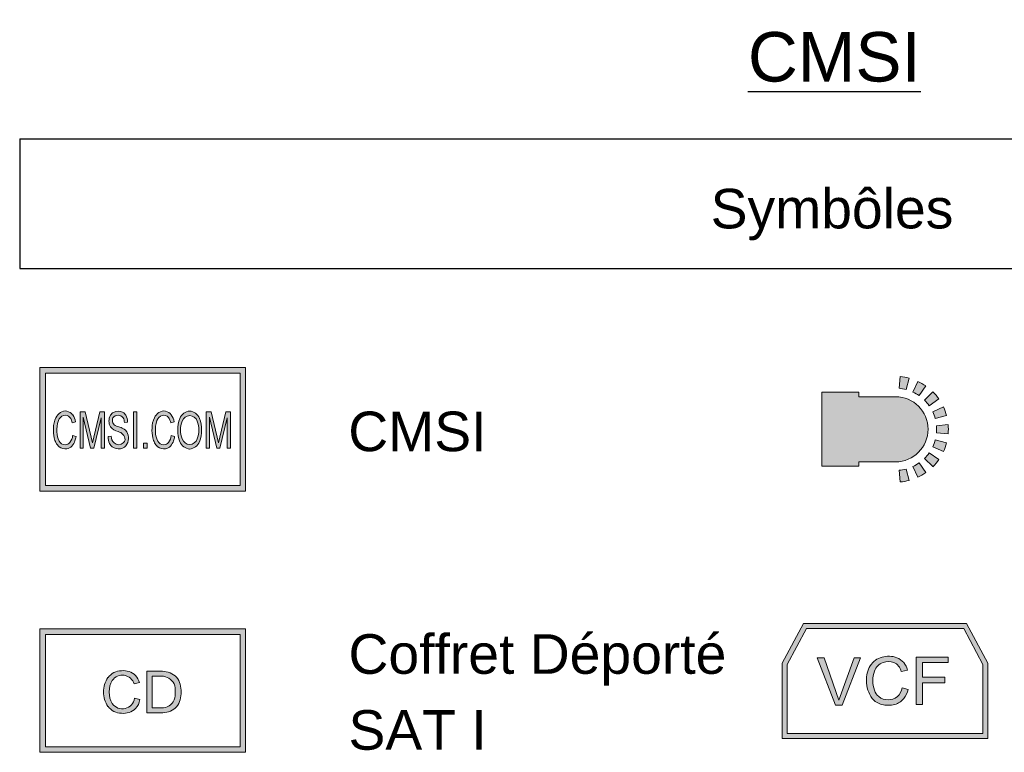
# Model space of a CAD drawing. Header units: millimetres. Extents: x 1909 to 61055, y -36590 to 14615.
# Tile 9 of 42: x 1909 to 4397, y 12764 to 14615. Entities that reach past the tile are written whole.
import ezdxf

# ---------------------------------------------------------------- set-up
doc = ezdxf.new("R2010")
doc.units = ezdxf.units.MM
for name, color, linetype, lineweight in [('A-DETL-GENF', 7, 'Continuous', 18), ('A-DETL-THIN', 7, 'Continuous', 25), ('G-ANNO-TEXT', 7, 'Continuous', 30)]:
    doc.layers.add(name, color=color, linetype=linetype, lineweight=lineweight)
doc.styles.add('@Arial Unicode MS', font='ARIALUNI.TTF', dxfattribs={"height": 100})
doc.styles.add('Arial_B', font='arial.ttf', dxfattribs={"height": 125})

# ---------------------------------------------------------------- blocks, each defined once
blk = doc.blocks.new('CMSI - 1 _ 50-326253-CMSI 1_50')
at = {"layer": 'A-DETL-GENF', "true_color": 0x00d700}
h = blk.add_hatch(color=92, dxfattribs=at)
h.paths.add_polyline_path([(1960.2, 13424.3), (2480.2, 13424.3), (2480.2, 13736.3), (1960.2, 13736.3), (1960.2, 13487)])
h.paths.add_polyline_path([(2466.1, 13438.4), (1974.2, 13438.4), (1974.2, 13722.3), (2466.1, 13722.3)])
h.paths.add_polyline_path([(2338.8, 13530.5), (2345.2, 13531.7), (2351.2, 13534.4), (2356.4, 13538.3), (2360.6, 13543.3), (2363.5, 13549.1), (2367.5, 13563.5), (2369, 13578.4), (2367.5, 13593.4), (2363.5, 13607.8), (2360.6, 13613.6), (2356.4, 13618.6), (2351.2, 13622.5), (2345.2, 13625.2), (2338.8, 13626.4), (2332.4, 13625.2), (2326.5, 13622.5), (2321.3, 13618.6), (2317.1, 13613.6), (2314.1, 13607.8), (2310.1, 13593.4), (2308.7, 13578.4), (2310.1, 13563.5), (2314.3, 13548.6), (2317.1, 13543.3), (2321.3, 13538.3), (2326.5, 13534.4), (2332.4, 13531.7)])
h.paths.add_polyline_path([(2158.2, 13530.7), (2163.7, 13531.1), (2169, 13532.6), (2173.8, 13535.3), (2179.3, 13541.6), (2181.6, 13545.5), (2183.3, 13551.8), (2184, 13557.8), (2183.5, 13563.8), (2182, 13569.7), (2179.3, 13574.8), (2176.7, 13578), (2172.8, 13581.1), (2162.6, 13585.6), (2150.2, 13590.1), (2147.5, 13592.4), (2145.4, 13595.2), (2144.1, 13598.4), (2143.5, 13601.9), (2144.1, 13607.3), (2146.4, 13610.6), (2147.5, 13611.9), (2150.6, 13614.1), (2154.1, 13615.5), (2157.9, 13615.9), (2161.6, 13615.5), (2165.2, 13614.1), (2169.4, 13610.6), (2170.8, 13609.1), (2173, 13603.6), (2173.8, 13597.8), (2182, 13598.7), (2180.8, 13607.6), (2177.4, 13616), (2175.5, 13618.7), (2173.2, 13621.1), (2170.4, 13623), (2164.5, 13625.4), (2158.2, 13626.2), (2151.9, 13625.4), (2146, 13623), (2143.1, 13621.1), (2140.7, 13618.7), (2138.8, 13615.8), (2136.3, 13610.2), (2135, 13604.2), (2135, 13598.1), (2136.3, 13592), (2138.8, 13586.4), (2145.5, 13580.2), (2150.6, 13577.1), (2163.3, 13572.6), (2168.1, 13569.3), (2171.9, 13564.9), (2174.5, 13559.7), (2175.7, 13554), (2173.4, 13548.8), (2173.1, 13548.2), (2171, 13545.9), (2167.6, 13543.4), (2163.6, 13541.9), (2159.4, 13541.4), (2155.2, 13541.9), (2151.3, 13543.4), (2147.9, 13545.9), (2144.7, 13549.5), (2142.4, 13553.7), (2141, 13558.2), (2140.5, 13563), (2132.5, 13562), (2133.6, 13552.9), (2136.6, 13544.3), (2139.4, 13539.7), (2143.1, 13536), (2147.7, 13533.2), (2152.8, 13531.6)])
h.paths.add_polyline_path([(2272.4, 13530.8), (2277.6, 13531.1), (2282.3, 13532.4), (2286.6, 13534.7), (2290.2, 13537.8), (2294.9, 13544.1), (2298, 13551.3), (2300.7, 13561.7), (2292.2, 13564.7), (2291, 13558.4), (2288.7, 13552.4), (2285.3, 13547), (2282.8, 13544.5), (2279.8, 13542.6), (2276.4, 13541.5), (2272.9, 13541.2), (2268.4, 13541.9), (2264.4, 13543.8), (2260.9, 13546.7), (2258.3, 13550.3), (2254, 13561.5), (2252.5, 13573.5), (2252.9, 13588), (2256, 13602.1), (2258.1, 13606.4), (2261.7, 13610.6), (2264.8, 13613.1), (2269.1, 13615.2), (2272.6, 13615.9), (2276.2, 13615.7), (2279.6, 13614.8), (2282.7, 13613), (2285.3, 13610.5), (2289, 13603.8), (2291.3, 13596.5), (2299.6, 13599.5), (2295.8, 13610.6), (2292.3, 13616.8), (2288.3, 13621), (2283.4, 13624.2), (2277.9, 13626.1), (2273.5, 13626.6), (2269.1, 13626.1), (2264.9, 13624.8), (2261.1, 13622.5), (2254.7, 13616.7), (2249.8, 13609.6), (2245.3, 13596.8), (2243.7, 13583.2), (2243.9, 13570.9), (2246.8, 13555.3), (2249.1, 13548.8), (2250.1, 13546.4), (2253.4, 13540.8), (2257.9, 13536), (2262.4, 13533.3), (2267.3, 13531.5)])
h.paths.add_polyline_path([(2023.3, 13530.8), (2028.5, 13531.1), (2033.2, 13532.4), (2037.5, 13534.7), (2041.2, 13537.8), (2045.8, 13544.1), (2049, 13551.3), (2051.6, 13561.7), (2043.1, 13564.7), (2042, 13558.4), (2039.7, 13552.4), (2036.3, 13547), (2033.8, 13544.5), (2030.7, 13542.6), (2027.3, 13541.5), (2023.8, 13541.2), (2019.4, 13541.9), (2015.3, 13543.8), (2011.8, 13546.7), (2009.2, 13550.3), (2004.9, 13561.5), (2003.4, 13573.5), (2003.8, 13588), (2007, 13602.1), (2009.1, 13606.4), (2012.7, 13610.6), (2015.7, 13613.1), (2020, 13615.2), (2023.5, 13615.9), (2027.1, 13615.7), (2030.5, 13614.8), (2033.6, 13613), (2036.3, 13610.5), (2040, 13603.8), (2042.2, 13596.5), (2050.5, 13599.5), (2046.7, 13610.6), (2043.2, 13616.8), (2039.2, 13621), (2034.3, 13624.2), (2028.8, 13626.1), (2024.4, 13626.6), (2020, 13626.1), (2015.8, 13624.8), (2012, 13622.5), (2005.7, 13616.7), (2000.7, 13609.6), (1996.2, 13596.8), (1994.7, 13583.2), (1994.8, 13570.9), (1996.8, 13558.6), (1998.5, 13552.4), (2001, 13546.4), (2004.3, 13540.8), (2008.9, 13536), (2013.3, 13533.3), (2018.2, 13531.5)])
h.paths.add_polyline_path([(2231.1, 13532.4), (2231.1, 13545.3), (2222.1, 13545.3), (2222.1, 13532.4)])
h.paths.add_polyline_path([(2381.9, 13532.4), (2388.7, 13532.4), (2388.8, 13610.6), (2407.4, 13532.4), (2415.2, 13532.4), (2433.9, 13609.6), (2433.9, 13532.4), (2442.1, 13532.4), (2442.1, 13624.7), (2430.6, 13624.7), (2411.7, 13545.7), (2393.3, 13624.7), (2380.5, 13624.7), (2380.5, 13532.4)])
h.paths.add_polyline_path([(2070, 13532.4), (2070, 13610.6), (2088.6, 13532.4), (2096.4, 13532.4), (2115.1, 13609.6), (2115.1, 13532.4), (2123.4, 13532.4), (2123.4, 13624.7), (2111.9, 13624.7), (2093, 13545.7), (2074.6, 13624.7), (2061.7, 13624.7), (2061.7, 13532.4)])
h.paths.add_polyline_path([(2205.6, 13532.4), (2205.6, 13624.7), (2197, 13624.7), (2197, 13532.4)])
h.paths.add_polyline_path([(2338.8, 13541.7), (2333.9, 13542.7), (2329.4, 13544.7), (2325.4, 13547.7), (2322.2, 13551.5), (2319.9, 13556), (2316.9, 13567), (2315.8, 13578.4), (2316.9, 13589.8), (2319.9, 13600.9), (2322.2, 13605.3), (2327.3, 13610.6), (2329.4, 13612.2), (2333.9, 13614.2), (2338.8, 13615.1), (2343.7, 13614.2), (2350.3, 13610.6), (2352.3, 13609.2), (2355.5, 13605.3), (2357.7, 13600.9), (2360.8, 13589.8), (2361.9, 13578.4), (2360.8, 13567), (2357.7, 13556), (2355.5, 13551.5), (2352.3, 13547.7), (2348.3, 13544.7), (2343.7, 13542.7)])
at = {"layer": 'A-DETL-GENF'}
for p, q in [((1960.2, 13736.3), (1960.2, 13424.3)), ((2480.2, 13736.3), (1960.2, 13736.3)), ((2480.2, 13424.3), (2480.2, 13736.3)), ((1974.2, 13722.3), (2466.1, 13722.3)), ((1974.2, 13438.4), (1974.2, 13722.3)), ((2466.1, 13722.3), (2466.1, 13438.4)), ((2074.6, 13624.7), (2061.7, 13624.7)), ((2061.7, 13624.7), (2061.7, 13532.4)), ((2070, 13532.4), (2070, 13610.9)), ((2070, 13610.9), (2088.6, 13532.4)), ((2093, 13545.7), (2074.6, 13624.7)), ((2111.9, 13624.7), (2093, 13545.7)), ((2096.4, 13532.4), (2115.1, 13609.6)), ((2123.4, 13624.7), (2111.9, 13624.7)), ((2115.1, 13609.6), (2115.1, 13532.4)), ((2123.4, 13532.4), (2123.4, 13624.7)), ((2205.6, 13624.7), (2197, 13624.7)), ((2197, 13624.7), (2197, 13532.4)), ((2205.6, 13532.4), (2205.6, 13624.7)), ((2393.3, 13624.7), (2380.5, 13624.7)), ((2380.5, 13624.7), (2380.5, 13532.4)), ((2388.7, 13532.4), (2388.7, 13610.9)), ((2388.7, 13610.9), (2407.4, 13532.4)), ((2411.7, 13545.7), (2393.3, 13624.7)), ((2430.6, 13624.7), (2411.7, 13545.7)), ((2415.2, 13532.4), (2433.9, 13609.6)), ((2442.1, 13624.7), (2430.6, 13624.7)), ((2433.9, 13609.6), (2433.9, 13532.4)), ((2442.1, 13532.4), (2442.1, 13624.7)), ((2042.2, 13596.5), (2050.5, 13599.5)), ((2173.8, 13597.8), (2182, 13598.7)), ((2291.3, 13596.5), (2299.6, 13599.5)), ((2051.6, 13561.7), (2043.1, 13564.7)), ((2140.5, 13563), (2132.5, 13562)), ((2300.7, 13561.7), (2292.2, 13564.7)), ((2231.1, 13545.3), (2222.1, 13545.3)), ((2222.1, 13545.3), (2222.1, 13532.4)), ((2231.1, 13532.4), (2231.1, 13545.3)), ((2061.7, 13532.4), (2070, 13532.4)), ((2088.6, 13532.4), (2096.4, 13532.4)), ((2115.1, 13532.4), (2123.4, 13532.4)), ((2197, 13532.4), (2205.6, 13532.4)), ((2222.1, 13532.4), (2231.1, 13532.4)), ((2380.5, 13532.4), (2388.7, 13532.4)), ((2407.4, 13532.4), (2415.2, 13532.4)), ((2433.9, 13532.4), (2442.1, 13532.4)), ((2466.1, 13438.4), (1974.2, 13438.4)), ((1960.2, 13424.3), (2480.2, 13424.3))]:
    blk.add_line(p, q, dxfattribs=at)
for centre, radius, start, end in [((2056.7, 13582.8), 62.1, 154.4185, 179.5815), ((2035.4, 13590.9), 39.4, 126.4113, 151.5887), ((2027.5, 13594.7), 21.8, 109.9886, 160.0114), ((2024.3, 13605.8), 20.8, 77.5887, 126.4113), ((2024.7, 13600.8), 15.1, 40.0193, 107.9807), ((2023.5, 13602.3), 24.4, 36.4113, 77.5887), ((2006.1, 13589.4), 36.8, 11.0708, 34.9292), ((2010.7, 13592.8), 40.4, 9.5887, 36.4113), ((2164.1, 13601.1), 29.3, 149.8533, 210.1467), ((2152.9, 13608.9), 15.7, 116.1686, 153.8314), ((2151.7, 13604.6), 8.07, 146.017, 173.983), ((2157.9, 13600.4), 15.5, 33.983, 146.017), ((2158.2, 13601.2), 25, 60.7577, 119.2423), ((2161.5, 13607.1), 18.2, 29.2423, 60.7577), ((2150.4, 13597.6), 23.4, 0.5235, 29.437), ((2146.7, 13598.5), 35.4, 0.2834, 29.6771), ((2305.8, 13582.8), 62.1, 154.4185, 179.5815), ((2284.4, 13590.9), 39.4, 126.4113, 151.5887), ((2276.6, 13594.7), 21.8, 109.9886, 160.0114), ((2273.4, 13605.8), 20.8, 77.5887, 126.4113), ((2273.8, 13600.8), 15.1, 40.0193, 107.9807), ((2272.6, 13602.3), 24.4, 36.4113, 77.5887), ((2255.1, 13589.4), 36.8, 11.0708, 34.9292), ((2259.8, 13592.8), 40.4, 9.5887, 36.4113), ((2341, 13597.8), 28.7, 94.3781, 159.6219), ((2340.5, 13593.3), 22, 94.3781, 159.6219), ((2336.6, 13597.8), 28.7, 20.3781, 85.6219), ((2337.2, 13593.3), 22, 20.3781, 85.6219), ((2078, 13578.9), 74.7, 161.8631, 184.1369), ((2165.1, 13607.5), 33.7, 218.6289, 257.3711), ((2158.8, 13602.8), 15.4, 170.0211, 261.9789), ((2120.9, 13471.1), 121.8, 67.0636, 72.9364), ((2327, 13578.9), 74.7, 161.8631, 184.1369), ((2395.8, 13577.4), 87.2, 159.6219, 179.3383), ((2382.4, 13577.7), 66.7, 159.6219, 179.3383), ((2295.2, 13577.7), 66.7, 0.6617, 20.3781), ((2281.8, 13577.4), 87.2, 0.6617, 20.3781), ((2077.2, 13578.1), 82.7, 176.4086, 193.5914), ((2051.9, 13573.3), 48.5, 179.7181, 208.2819), ((2009.8, 13567.3), 33.4, 322.4759, 355.5241), ((1993.5, 13571.2), 58.9, 340.3311, 350.7139), ((2176.8, 13562.9), 44.3, 181.159, 204.841), ((2163.3, 13562.6), 22.7, 179.0016, 227.3417), ((2152.7, 13552.1), 23, 4.6289, 77.3711), ((2160.6, 13561.8), 22.8, 20.0762, 69.9238), ((2151.6, 13558.5), 32.4, 347.9238, 20.0762), ((2326.2, 13578.1), 82.7, 176.4086, 193.5914), ((2301, 13573.3), 48.5, 179.7181, 208.2819), ((2258.9, 13567.3), 33.4, 322.4759, 355.5241), ((2242.6, 13571.2), 58.9, 340.3311, 350.7139), ((2395.8, 13579.4), 87.2, 180.6617, 200.3781), ((2382.4, 13579.2), 66.7, 180.6617, 200.3781), ((2295.2, 13579.2), 66.7, 339.6219, 359.3383), ((2281.8, 13579.4), 87.2, 339.6219, 359.3383), ((2045.3, 13568.5), 49.5, 191.4793, 206.5207), ((2027.5, 13558.2), 28.9, 204.0148, 229.9852), ((2024.2, 13555.8), 25, 232.1082, 279.8918), ((2024.5, 13558.5), 17.3, 208.2819, 267.7181), ((2024.4, 13556.2), 15, 267.7181, 322.2819), ((2025.3, 13552.4), 21.6, 278.6344, 317.3656), ((2015.2, 13561.8), 35.4, 317.2528, 342.7472), ((2157, 13553.7), 22.5, 204.841, 259.159), ((2159.4, 13558.4), 17.1, 227.3417, 312.6583), ((2159.4, 13555.3), 24.6, 254.3409, 305.6591), ((2160.4, 13557.4), 15.7, 312.6583, 347.3417), ((2158.4, 13555.2), 25.1, 307.7921, 352.2079), ((2294.4, 13568.5), 49.5, 191.4793, 206.5207), ((2276.5, 13558.2), 28.9, 204.0148, 229.9852), ((2273.3, 13555.8), 25, 232.1082, 279.8918), ((2273.5, 13558.5), 17.3, 208.2819, 267.7181), ((2273.5, 13556.2), 15, 267.7181, 322.2819), ((2274.4, 13552.4), 21.6, 278.6344, 317.3656), ((2264.3, 13561.8), 35.4, 317.2528, 342.7472), ((2341, 13559.1), 28.7, 200.3781, 265.6219), ((2340.5, 13563.6), 22, 200.3781, 265.6219), ((2337.2, 13563.6), 22, 274.3781, 339.6219), ((2336.6, 13559.1), 28.7, 274.3781, 339.6219)]:
    blk.add_arc(centre, radius, start, end, dxfattribs=at)
blk = doc.blocks.new('COFFRET DEPORTE - 1 _ 50-326255-CMSI 1_50')
at = {"layer": 'A-DETL-GENF', "true_color": 0x00d700}
h = blk.add_hatch(color=92, dxfattribs=at)
h.paths.add_polyline_path([(1960.2, 12764.3), (2480.2, 12764.3), (2480.2, 13076.3), (1960.2, 13076.3)])
h.paths.add_polyline_path([(2466.1, 12778.3), (1974.2, 12778.3), (1974.2, 13062.3), (2466.1, 13062.3)])
h.paths.add_polyline_path([(2166.7, 12862.9), (2176.3, 12863), (2185.6, 12865.1), (2194.3, 12869.1), (2201.9, 12875), (2207.1, 12881.7), (2210.8, 12889.3), (2213.1, 12897.5), (2199.5, 12900.7), (2197.5, 12893.5), (2194, 12887.1), (2189, 12881.6), (2182.8, 12877.5), (2175.9, 12874.9), (2168.6, 12874.1), (2161.2, 12875), (2154.3, 12877.6), (2148.2, 12881.8), (2143.3, 12887.3), (2139, 12896.6), (2136.3, 12906.5), (2135.4, 12916.6), (2136.3, 12926.8), (2139, 12936.7), (2143.3, 12946), (2148.5, 12951.7), (2154.9, 12955.9), (2162.2, 12958.5), (2169.8, 12959.2), (2179.3, 12957.1), (2184.5, 12954.9), (2190.6, 12950.2), (2195.4, 12944.1), (2198.5, 12937.1), (2212.1, 12940.3), (2208.1, 12949.9), (2201.9, 12958.3), (2194.3, 12964.1), (2185.6, 12968.2), (2176.3, 12970.3), (2166.7, 12970.4), (2156.8, 12969.3), (2147.4, 12965.9), (2139.2, 12960.3), (2132.4, 12952.9), (2126.1, 12941.7), (2122.4, 12929.5), (2121.3, 12916.6), (2122.4, 12903.8), (2126.1, 12891.5), (2132.4, 12880.3), (2139.2, 12873), (2147.4, 12867.4), (2156.8, 12864)])
h.paths.add_polyline_path([(2271.3, 12864.3), (2283.9, 12866.3), (2295.7, 12871.3), (2305.9, 12879.2), (2312.4, 12890.7), (2316.2, 12903.4), (2316.9, 12916.6), (2316.2, 12929.9), (2312.4, 12942.6), (2305.9, 12954.1), (2295.3, 12962.2), (2283, 12967.2), (2269.8, 12969), (2230.3, 12969), (2230.3, 12864.3)])
h.paths.add_polyline_path([(2267.5, 12876.6), (2244.1, 12876.6), (2244.1, 12956.6), (2267.5, 12956.6), (2275.4, 12955.8), (2282.9, 12953.3), (2289.7, 12949.2), (2295.4, 12943.7), (2299.7, 12937.1), (2302.2, 12923.7), (2302.2, 12910.1), (2299.7, 12896.8), (2295.6, 12889.8), (2290, 12884), (2283.2, 12879.8), (2275.6, 12877.3)])
at = {"layer": 'A-DETL-GENF'}
for p, q in [((1960.2, 13076.3), (1960.2, 12764.3)), ((2480.2, 13076.3), (1960.2, 13076.3)), ((1974.2, 13062.3), (2466.1, 13062.3)), ((1974.2, 12778.3), (1974.2, 13062.3)), ((2466.1, 13062.3), (2466.1, 12778.3)), ((2480.2, 12764.3), (2480.2, 13076.3)), ((2269.8, 12969), (2230.3, 12969)), ((2230.3, 12969), (2230.3, 12864.3)), ((2198.5, 12937.1), (2212.1, 12940.3)), ((2244.1, 12876.6), (2244.1, 12956.6)), ((2244.1, 12956.6), (2267.5, 12956.6)), ((2213.1, 12897.5), (2199.5, 12900.7)), ((2230.3, 12864.3), (2271.3, 12864.3)), ((2267.5, 12876.6), (2244.1, 12876.6)), ((1960.2, 12764.3), (2480.2, 12764.3)), ((2466.1, 12778.3), (1974.2, 12778.3))]:
    blk.add_line(p, q, dxfattribs=at)
for centre, radius, start, end in [((2166.4, 12928.7), 41.7, 89.5098, 144.4902), ((2171.2, 12926.2), 44.5, 46.281, 95.719), ((2269.8, 12917.6), 51.3, 45.2931, 90), ((2181.1, 12918.2), 59.8, 144.4902, 181.5098), ((2193.9, 12916.7), 58.5, 149.9618, 180.0382), ((2168.7, 12928.1), 31.1, 16.7152, 144.9152), ((2170.4, 12928.6), 43.3, 15.6346, 43.3265), ((2268, 12921.1), 35.5, 26.6975, 90.7355), ((2258.7, 12919.9), 58.3, 356.8069, 35.9316), ((2181.1, 12915.1), 59.8, 178.4902, 215.5098), ((2193.9, 12916.6), 58.5, 179.9618, 210.0382), ((2229.4, 12916.9), 73.1, 344.0023, 15.9977), ((2258.7, 12913.4), 58.3, 324.0684, 3.1931), ((2168.7, 12905.2), 31.1, 215.0848, 351.6715), ((2170.4, 12904.7), 43.3, 316.6735, 350.3794), ((2269, 12910.1), 33.5, 267.4848, 336.5152), ((2166.4, 12904.6), 41.7, 215.5098, 270.4902), ((2171.2, 12907.1), 44.5, 264.281, 313.719), ((2269.8, 12915.7), 51.3, 271.623, 314.7069)]:
    blk.add_arc(centre, radius, start, end, dxfattribs=at)
blk = doc.blocks.new('ALARME LUMINEUSE1 - 1 _ 50-326191-CMSI 1_50')
at = {"layer": 'A-DETL-GENF', "true_color": 0x0000ff}
h = blk.add_hatch(color=5, dxfattribs=at)
h.paths.add_polyline_path([(4133.9, 13447.3), (4145.5, 13448.8), (4156.9, 13451.3), (4149.2, 13480), (4140.3, 13478), (4131.3, 13476.8)])
h.paths.add_polyline_path([(4178.7, 13459.3), (4189.1, 13464.7), (4198.9, 13470.9), (4181.9, 13495.2), (4174.2, 13490.4), (4166.2, 13486.2)])
h.paths.add_polyline_path([(4216.7, 13485.9), (4224.6, 13494.5), (4231.7, 13503.7), (4207.4, 13520.7), (4201.9, 13513.6), (4195.7, 13506.9)])
h.paths.add_polyline_path([(3936.2, 13487), (4029.5, 13487), (4029.5, 13498.1), (4122.3, 13498.1), (4143.6, 13500.9), (4163.4, 13509.1), (4180.4, 13522.2), (4193.5, 13539.2), (4201.7, 13559), (4204.5, 13580.3), (4201.7, 13601.6), (4193.5, 13621.5), (4180.4, 13638.5), (4163.4, 13651.6), (4143.6, 13659.8), (4122.3, 13662.6), (4029.5, 13662.6), (4029.5, 13673.7), (3936.2, 13673.7)])
h.paths.add_polyline_path([(4243.3, 13523.9), (4247.8, 13534.6), (4251.3, 13545.8), (4222.6, 13553.4), (4219.9, 13544.8), (4216.4, 13536.4)])
h.paths.add_polyline_path([(4255.3, 13568.7), (4255.8, 13580.3), (4255.3, 13592), (4225.8, 13589.4), (4226.2, 13580.3), (4225.8, 13571.3)])
h.paths.add_polyline_path([(4222.6, 13607.2), (4251.3, 13614.9), (4247.8, 13626), (4243.3, 13636.8), (4216.4, 13624.2), (4219.9, 13615.9)])
h.paths.add_polyline_path([(4207.4, 13639.9), (4231.7, 13656.9), (4224.6, 13666.2), (4216.7, 13674.8), (4195.7, 13653.8), (4201.9, 13647.1)])
h.paths.add_polyline_path([(4181.9, 13665.4), (4198.9, 13689.7), (4189.1, 13696), (4178.7, 13701.4), (4166.2, 13674.5), (4174.2, 13670.3)])
h.paths.add_polyline_path([(4149.2, 13680.7), (4156.9, 13709.3), (4145.5, 13711.9), (4133.9, 13713.4), (4131.3, 13683.8), (4140.3, 13682.6)])
at = {"layer": 'A-DETL-GENF'}
for p, q in [((4133.9, 13713.4), (4131.3, 13683.8)), ((4149.2, 13680.7), (4156.9, 13709.3)), ((4178.7, 13701.4), (4166.2, 13674.5)), ((4181.9, 13665.4), (4198.9, 13689.7)), ((3936.2, 13673.7), (3936.2, 13487)), ((4029.5, 13673.7), (3936.2, 13673.7)), ((4029.5, 13662.6), (4029.5, 13673.7)), ((4122.3, 13662.6), (4029.5, 13662.6)), ((4216.7, 13674.8), (4195.7, 13653.8)), ((4207.4, 13639.9), (4231.7, 13656.9)), ((4243.3, 13636.8), (4216.4, 13624.2)), ((4222.6, 13607.2), (4251.3, 13614.9)), ((4255.3, 13592), (4225.8, 13589.4)), ((4225.8, 13571.3), (4255.3, 13568.7)), ((4216.4, 13536.4), (4243.3, 13523.9)), ((4251.3, 13545.8), (4222.6, 13553.4)), ((4231.7, 13503.7), (4207.4, 13520.7)), ((3936.2, 13487), (4029.5, 13487)), ((4029.5, 13487), (4029.5, 13498.1)), ((4029.5, 13498.1), (4122.3, 13498.1)), ((4166.2, 13486.2), (4178.7, 13459.3)), ((4198.9, 13470.9), (4181.9, 13495.2)), ((4195.7, 13506.9), (4216.7, 13485.9)), ((4131.3, 13476.8), (4133.9, 13447.3)), ((4156.9, 13451.3), (4149.2, 13480))]:
    blk.add_line(p, q, dxfattribs=at)
for radius, start, end in [(133.6, 75, 85), (103.9, 75, 85), (133.6, 55, 65), (82.2, 270, 90), (103.9, 55, 65), (133.6, 35, 45), (103.9, 35, 45), (133.6, 15, 25), (103.9, 15, 25), (103.9, 355, 5), (133.6, 355, 5), (103.9, 335, 345), (133.6, 335, 345), (103.9, 315, 325), (103.9, 295, 305), (133.6, 315, 325), (103.9, 275, 285), (133.6, 295, 305), (133.6, 275, 285)]:
    blk.add_arc((4122.3, 13580.3), radius, start, end, dxfattribs=at)
blk = doc.blocks.new('VCF - 1 _ 50-326193-CMSI 1_50')
at = {"layer": 'A-DETL-GENF', "true_color": 0xff0000}
h = blk.add_hatch(color=1, dxfattribs=at)
h.paths.add_polyline_path([(4356, 12798.9), (4356, 12989.2), (4302, 13089.5), (3890, 13089.5), (3836, 12989.2), (3836, 12798.9), (4340.3, 12798.9)])
h.paths.add_polyline_path([(4340.3, 12811.6), (3848.8, 12811.6), (3848.8, 12986.5), (3897.4, 13076.8), (4294.6, 13076.8), (4343.2, 12986.5), (4343.2, 12811.6)])
h.paths.add_polyline_path([(3987.2, 12883), (4034.1, 13002.7), (4017.9, 13002.7), (3979.1, 12896.1), (3941.7, 13002.7), (3924.4, 13002.7), (3970.9, 12883)])
h.paths.add_polyline_path([(4104, 12883.1), (4120.5, 12885.2), (4129.1, 12888.4), (4136.8, 12893.4), (4143.3, 12899.9), (4150.3, 12910.9), (4154.7, 12923.3), (4138.8, 12927.2), (4136.6, 12919), (4132.6, 12911.5), (4127.1, 12905), (4119.9, 12900.5), (4111.9, 12897.7), (4103.4, 12896.8), (4095, 12897.7), (4087, 12900.5), (4079.8, 12905), (4075.2, 12909.6), (4071.6, 12914.9), (4069.1, 12920.9), (4065.5, 12937), (4065.5, 12953.5), (4070.2, 12971.7), (4072.6, 12976.7), (4077.6, 12982.9), (4083.8, 12987.9), (4091, 12991.4), (4099.8, 12993.5), (4109, 12993.5), (4117.8, 12991.4), (4124.5, 12987.5), (4130.1, 12982.2), (4134.4, 12975.8), (4137.1, 12968.5), (4152.6, 12972.2), (4148.9, 12982.1), (4141.1, 12992.7), (4135.1, 12998.2), (4125.8, 13003.3), (4113.5, 13006.5), (4100.8, 13006.9), (4088.2, 13004.7), (4076.7, 13000.1), (4066.6, 12992.7), (4058.6, 12983.1), (4052.9, 12971), (4049.6, 12958), (4048.9, 12944.6), (4050.5, 12928.9), (4055.3, 12913.9), (4063.3, 12900.4), (4070.2, 12893.6), (4078.4, 12888.4), (4087.5, 12885.2)])
h.paths.add_polyline_path([(4190.4, 12885.3), (4190.4, 12939.7), (4246.6, 12939.7), (4246.6, 12953.8), (4190.4, 12953.8), (4190.4, 12990.9), (4255.4, 12990.9), (4255.4, 13005), (4174.6, 13005), (4174.6, 12885.3)])
at = {"layer": 'A-DETL-GENF'}
for p, q in [((3890, 13089.5), (3836, 12989.2)), ((4096, 13089.5), (3890, 13089.5)), ((4302, 13089.5), (4096, 13089.5)), ((4356, 12989.2), (4302, 13089.5)), ((3848.8, 12986.5), (3897.4, 13076.8)), ((3897.4, 13076.8), (4096, 13076.8)), ((4096, 13076.8), (4294.6, 13076.8)), ((4294.6, 13076.8), (4343.2, 12986.5)), ((3836, 12989.2), (3836, 12798.9)), ((3941.7, 13002.7), (3924.4, 13002.7)), ((3924.4, 13002.7), (3970.9, 12883)), ((3979.1, 12896.1), (3941.7, 13002.7)), ((4017.9, 13002.7), (3979.1, 12896.1)), ((3987.2, 12883), (4034.1, 13002.7)), ((4034.1, 13002.7), (4017.9, 13002.7)), ((4255.4, 13005), (4174.6, 13005)), ((4174.6, 13005), (4174.6, 12885.3)), ((4190.4, 12953.8), (4190.4, 12990.9)), ((4190.4, 12990.9), (4255.4, 12990.9)), ((4255.4, 12990.9), (4255.4, 13005)), ((4356, 12798.9), (4356, 12989.2)), ((3848.8, 12811.6), (3848.8, 12986.5)), ((4137.1, 12968.5), (4152.6, 12972.2)), ((4343.2, 12986.5), (4343.2, 12811.6)), ((4246.6, 12953.8), (4190.4, 12953.8)), ((4190.4, 12885.3), (4190.4, 12939.7)), ((4190.4, 12939.7), (4246.6, 12939.7)), ((4246.6, 12939.7), (4246.6, 12953.8)), ((4154.7, 12923.3), (4138.8, 12927.2)), ((3970.9, 12883), (3987.2, 12883)), ((4174.6, 12885.3), (4190.4, 12885.3)), ((3836, 12798.9), (4356, 12798.9)), ((4343.2, 12811.6), (3848.8, 12811.6))]:
    blk.add_line(p, q, dxfattribs=at)
for centre, radius, start, end in [((4100.6, 12956.5), 49.7, 104.387, 147.613), ((4103, 12957.5), 36, 109.5754, 160.4246), ((4105.1, 12948), 59.1, 69.4574, 106.5426), ((4104.4, 12953.6), 40.1, 70.4246, 109.5754), ((4104.5, 12960.7), 33.4, 13.4575, 66.5425), ((4108.4, 12961.2), 45.6, 13.953, 67.538), ((4116.5, 12948.1), 67.7, 148.8523, 182.9627), ((4139.5, 12945.2), 74.5, 160.9383, 199.0617), ((4121.6, 12943.8), 72.6, 179.3107, 216.6893), ((4099.9, 12930.1), 32.1, 196.6678, 231.3322), ((4100.8, 12933.2), 38.5, 312.9743, 351.0655), ((4098.2, 12936.4), 58, 321.0595, 346.9405), ((4097.4, 12927.9), 43.8, 218.97, 257.03), ((4103.4, 12934.6), 37.8, 231.3322, 308.6678), ((4109.7, 12927), 43.1, 284.4069, 321.0595), ((4104, 12949.3), 66.2, 255.5931, 284.4069)]:
    blk.add_arc(centre, radius, start, end, dxfattribs=at)

msp = doc.modelspace()

# ---------------------------------------------------------------- linework, layer by layer
at = {"layer": 'A-DETL-THIN'}
for p, q in [((1909.3, 14314), (6032.9, 14314)), ((1909.3, 14314), (1909.3, 13986.3)), ((1909.3, 13986.3), (6032.9, 13986.3))]:
    msp.add_line(p, q, dxfattribs=at)

# ---------------------------------------------------------------- block references
at = {"layer": 'A-DETL-GENF'}
for name in ['CMSI - 1 _ 50-326253-CMSI 1_50', 'ALARME LUMINEUSE1 - 1 _ 50-326191-CMSI 1_50', 'VCF - 1 _ 50-326193-CMSI 1_50', 'COFFRET DEPORTE - 1 _ 50-326255-CMSI 1_50']:
    msp.add_blockref(name, (0, 0), dxfattribs=at)

# ---------------------------------------------------------------- texts
at = {"layer": 'G-ANNO-TEXT', "insert": (3749.4, 14583.8), "char_height": 125, "width": 533.122, "attachment_point": 1, "style": 'Arial_B', "bg_fill": 3, "box_fill_scale": 1.25, "bg_fill_color": 256, "bg_fill_true_color": 13158600, "bg_fill_transparency": 0}
msp.add_mtext('\\LCMSI', dxfattribs=at)
at = {"layer": 'G-ANNO-TEXT', "char_height": 100, "attachment_point": 1, "style": '@Arial Unicode MS'}
for s, insert, width in [('Symbôles', (3655.2, 14187.8), 765.612), ('CMSI', (2739.6, 13625), 432.911), ('Coffret Déporté ', (2740.1, 13062.6), 1226.582), ('SAT I', (2740.1, 12870.8), 432.911)]:
    msp.add_mtext(s, dxfattribs=dict(at, insert=insert, width=width))

doc.saveas('drawing.dxf')
